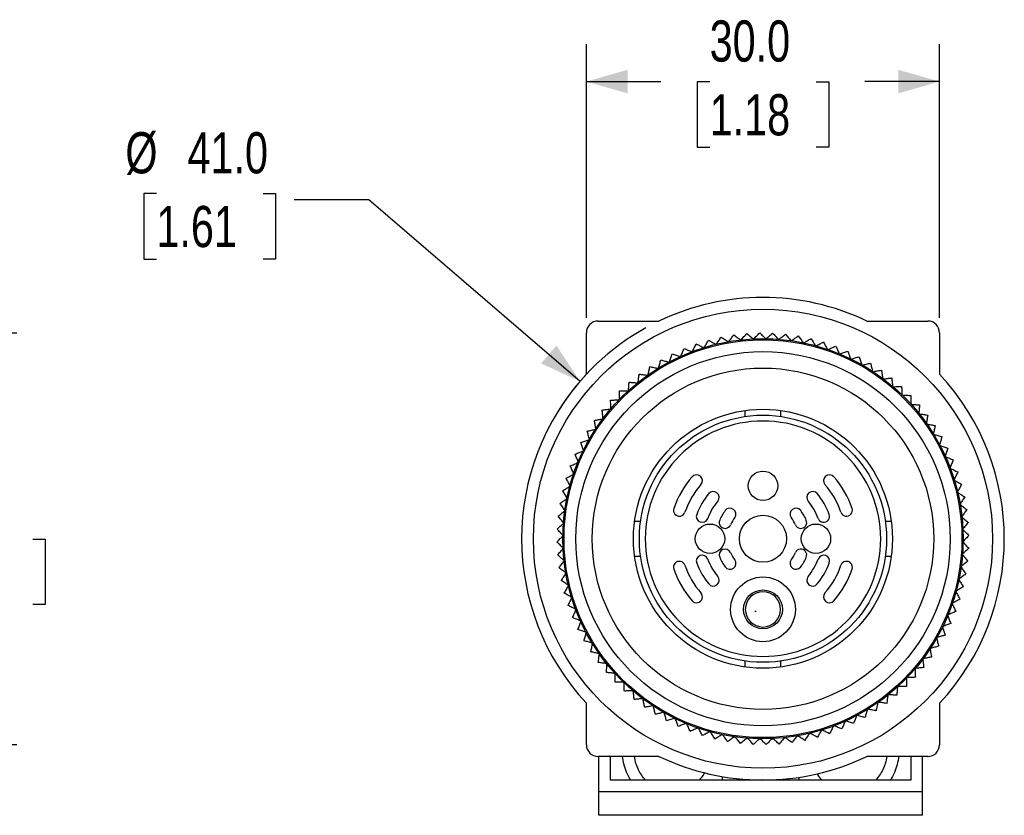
# Model space of a CAD drawing. Header units: millimetres. Extents: x 5 to 279, y 0 to 215.
# Tile 7 of 10: x 168 to 252, y 82 to 149. Entities that reach past the tile are written whole.
import ezdxf

# ---------------------------------------------------------------- set-up
doc = ezdxf.new("R2010")
doc.units = ezdxf.units.MM
doc.linetypes.add('SLD-Solid', pattern=[0])
doc.layers.add('DIMENSIONS', color=140, linetype='SLD-Solid', lineweight=25)
doc.styles.add('SLDTEXTSTYLE0', font='TXT', dxfattribs={"width": 0.75})
doc.dimstyles.new('SLDDIMSTYLE4', dxfattribs={"dimtxt": 3.5, "dimasz": 3.5, "dimexe": 0, "dimexo": 0.0625, "dimgap": 0.875, "dimtad": 0, "dimtih": 1, "dimtoh": 1, "dimdec": 1, "dimrnd": 1e-09, "dimzin": 4, "dimdsep": 46, "dimtxsty": 'SLDTEXTSTYLE0', "dimsah": 1, "dimcen": 0, "dimadec": 0, "dimazin": 1, "dimtfac": 1, "dimtdec": 1, "dimtofl": 0, "dimtmove": 0, "dimatfit": 3, "dimfxl": 0, "dimfrac": 2, "dimtolj": 1, "dimtzin": 12, "dimarcsym": 0})
doc.dimstyles.new('SLDDIMSTYLE5', dxfattribs={"dimtxt": 3.5, "dimasz": 3.5, "dimexe": 0, "dimexo": 0.0625, "dimgap": 0.875, "dimtad": 0, "dimtih": 1, "dimtoh": 1, "dimdec": 1, "dimrnd": 1e-09, "dimzin": 4, "dimdsep": 46, "dimtxsty": 'SLDTEXTSTYLE0', "dimsah": 1, "dimcen": 0.09, "dimadec": 0, "dimazin": 1, "dimtfac": 1, "dimtdec": 1, "dimtofl": 0, "dimtmove": 0, "dimatfit": 3, "dimfxl": 0, "dimfrac": 2, "dimtolj": 1, "dimtzin": 12, "dimarcsym": 0})

# ---------------------------------------------------------------- blocks, each defined once
blk = doc.blocks.new('_D_4')
at = {"layer": 'DIMENSIONS'}
for p, q in [((179.569, 134.521), (178.503, 134.521)), ((178.503, 134.521), (178.503, 128.964)), ((188.621, 134.521), (189.687, 134.521)), ((189.687, 134.521), (189.687, 128.964)), ((197.61, 134.005), (191.26, 134.005)), ((215.548, 118.569), (197.61, 134.005)), ((178.503, 128.964), (179.569, 128.964)), ((189.687, 128.964), (188.621, 128.964))]:
    blk.add_line(p, q, dxfattribs=at)
blk.add_arc((231.087, 105.197), 20.5, 119.06447, 148.09053, dxfattribs=at)
blk.add_solid([(215.548, 118.569), (213.547, 121.61), (212.243, 120.094)], dxfattribs=at)
at = {"layer": 'DIMENSIONS', "char_height": 3.5, "attachment_point": 1, "style": 'SLDTEXTSTYLE0'}
for s, insert in [('%%c', (176.93, 139.743)), ('41.0', (182.209, 139.743)), ('1.61', (179.569, 133.476))]:
    blk.add_mtext(s, dxfattribs=dict(at, insert=insert))
blk = doc.blocks.new('_D_5')
at = {"layer": 'DIMENSIONS'}
for p, q in [((216.087, 123.967), (216.087, 147.217)), ((246.087, 123.967), (246.087, 147.217)), ((216.087, 144.042), (222.425, 144.042)), ((226.561, 144.016), (225.494, 144.016)), ((225.494, 144.016), (225.494, 138.459)), ((235.612, 144.016), (236.679, 144.016)), ((236.679, 144.016), (236.679, 138.459)), ((246.087, 144.042), (239.748, 144.042)), ((225.494, 138.459), (226.561, 138.459)), ((236.679, 138.459), (235.612, 138.459))]:
    blk.add_line(p, q, dxfattribs=at)
for points in [[(216.087, 144.042), (219.587, 143.042), (219.587, 145.042)], [(246.087, 144.042), (242.587, 145.042), (242.587, 143.042)]]:
    blk.add_solid(points, dxfattribs=at)
at = {"layer": 'DIMENSIONS', "char_height": 3.5, "attachment_point": 1, "style": 'SLDTEXTSTYLE0'}
for s, insert in [('30.0', (226.561, 149.238)), ('1.18', (226.561, 142.971))]:
    blk.add_mtext(s, dxfattribs=dict(at, insert=insert))
blk = doc.blocks.new('_D_10')
at = {"layer": 'DIMENSIONS'}
for p, q in [((141.3, 122.694), (147.78, 122.694)), ((149.28, 122.694), (167.705, 122.694)), ((164.53, 122.694), (164.53, 111.491)), ((160.004, 105.171), (158.938, 105.171)), ((158.938, 105.171), (158.938, 99.614)), ((169.055, 105.171), (170.122, 105.171)), ((170.122, 105.171), (170.122, 99.614)), ((158.938, 99.614), (160.004, 99.614)), ((170.122, 99.614), (169.055, 99.614)), ((164.53, 87.701), (164.53, 98.903)), ((141.3, 87.701), (167.705, 87.701))]:
    blk.add_line(p, q, dxfattribs=at)
for points in [[(164.53, 122.694), (163.53, 119.194), (165.53, 119.194)], [(164.53, 87.701), (165.53, 91.201), (163.53, 91.201)]]:
    blk.add_solid(points, dxfattribs=at)
at = {"layer": 'DIMENSIONS', "char_height": 3.5, "attachment_point": 1, "style": 'SLDTEXTSTYLE0'}
for s, insert in [('35.0', (160.004, 110.393)), ('1.38', (160.004, 104.126))]:
    blk.add_mtext(s, dxfattribs=dict(at, insert=insert))

msp = doc.modelspace()

# ---------------------------------------------------------------- linework, layer by layer
for p, q in [((217.087, 123.697), (222.255, 123.697)), ((239.918, 123.697), (245.087, 123.697)), ((216.087, 119.171), (216.087, 122.697)), ((246.087, 122.697), (246.087, 119.171)), ((229.587, 115.59), (229.587, 116.095)), ((232.587, 116.095), (232.587, 115.59)), ((220.189, 106.697), (220.694, 106.697)), ((241.479, 106.697), (241.984, 106.697)), ((220.694, 103.697), (220.189, 103.697)), ((241.984, 103.697), (241.479, 103.697)), ((229.587, 94.3), (229.587, 94.805)), ((232.587, 94.805), (232.587, 94.3)), ((216.087, 87.697), (216.087, 91.224)), ((246.087, 91.224), (246.087, 87.697)), ((222.255, 86.697), (217.087, 86.697)), ((217.137, 83.697), (217.137, 86.697)), ((218.137, 84.697), (218.137, 86.697)), ((245.087, 86.697), (239.918, 86.697)), ((243.637, 86.697), (243.637, 84.697)), ((244.637, 83.697), (244.637, 86.697)), ((243.637, 84.697), (218.137, 84.697)), ((227.61, 84.994), (227.61, 84.697)), ((234.149, 84.697), (234.149, 84.927)), ((244.637, 83.697), (217.137, 83.697)), ((217.137, 81.697), (217.137, 83.697)), ((244.637, 81.697), (244.637, 83.697)), ((244.637, 81.697), (217.137, 81.697))]:
    msp.add_line(p, q)
for centre, radius in [((231.087, 105.197), 19.5), ((231.087, 105.197), 16.999), ((231.087, 105.197), 16.9), ((231.087, 105.197), 15.9), ((231.087, 105.197), 14.5), ((231.087, 105.197), 11), ((231.087, 105.197), 10.5), ((231.087, 109.697), 1.25), ((231.087, 105.197), 2), ((226.587, 105.197), 1.25), ((235.587, 105.197), 1.25), ((231.087, 99.197), 2.75), ((231.087, 99.197), 1.65), ((230.466, 99.026), 0.029)]:
    msp.add_circle(centre, radius)
for centre, radius, start, end in [((231.087, 105.197), 20.5, 64.48054, 115.51946), ((217.087, 122.697), 1, 90, 180), ((245.087, 122.697), 1, 0, 90), ((231.087, 105.197), 17, 92.62178, 92.80999), ((231.087, 105.197), 17, 89.02178, 89.20999), ((231.087, 105.197), 17, 85.42178, 85.60999), ((231.087, 105.197), 17, 107.02178, 107.20999), ((231.087, 105.197), 17, 103.42178, 103.60999), ((231.087, 105.197), 17, 99.82178, 100.00999), ((231.087, 105.197), 17, 96.22178, 96.40999), ((231.087, 105.197), 17, 81.82178, 82.00999), ((231.087, 105.197), 17, 78.22178, 78.40999), ((231.087, 105.197), 17, 74.62178, 74.80999), ((231.087, 105.197), 17, 71.02178, 71.20999), ((231.087, 105.197), 17, 114.22178, 114.40999), ((231.087, 105.197), 17, 110.62178, 110.80999), ((231.087, 105.197), 17, 67.42178, 67.60999), ((231.087, 105.197), 17, 63.82178, 64.00999), ((231.087, 105.197), 17, 121.42178, 121.60999), ((231.087, 105.197), 17, 117.82178, 118.00999), ((231.087, 105.197), 17, 60.22178, 60.40999), ((231.087, 105.197), 20.5, 137.02972, 222.97028), ((231.087, 105.197), 17, 125.02178, 125.20999), ((231.087, 105.197), 17, 56.62178, 56.80999), ((231.087, 105.197), 17, 53.02178, 53.20999), ((231.087, 105.197), 20.5, 317.02972, 42.97028), ((231.087, 105.197), 17, 128.62178, 128.80999), ((231.087, 105.197), 17, 49.42178, 49.60999), ((231.087, 105.197), 17, 132.22178, 132.40999), ((231.087, 105.197), 17, 45.82178, 46.00999), ((231.087, 105.197), 17, 139.42178, 139.60999), ((231.087, 105.197), 17, 135.82178, 136.00999), ((231.087, 105.197), 17, 42.22178, 42.40999), ((231.087, 105.197), 17, 143.02178, 143.20999), ((231.087, 105.197), 17, 38.62178, 38.80999), ((231.087, 105.197), 17, 35.02178, 35.20999), ((231.087, 105.197), 17, 146.62178, 146.80999), ((231.087, 105.197), 17, 31.42178, 31.60999), ((231.087, 105.197), 17, 150.22178, 150.40999), ((231.087, 105.197), 17, 27.82178, 28.00999), ((231.087, 105.197), 17, 153.82178, 154.00999), ((231.087, 105.197), 17, 24.22178, 24.40999), ((231.087, 105.197), 17, 157.42178, 157.60999), ((231.087, 105.197), 17, 20.62178, 20.80999), ((231.087, 105.197), 17, 161.02178, 161.20999), ((231.087, 105.197), 8, 138.82255, 161.17745), ((225.442, 110.135), 0.5, 318.82256, 138.82256), ((236.732, 110.135), 0.5, 41.17745, 221.17745), ((231.087, 105.197), 8, 18.82255, 41.17745), ((231.087, 105.197), 17, 164.62178, 164.80999), ((231.087, 105.197), 7, 138.82255, 161.17745), ((231.087, 105.197), 7, 18.82255, 41.17745), ((231.087, 105.197), 17, 17.02178, 17.20999), ((231.087, 105.197), 6, 140.21591, 159.78409), ((226.86, 108.717), 0.5, 320.21591, 140.21591), ((235.313, 108.717), 0.5, 39.78409, 219.78409), ((231.087, 105.197), 6, 20.21591, 39.78409), ((231.087, 105.197), 17, 13.42178, 13.60999), ((231.087, 105.197), 17, 168.22178, 168.40999), ((231.087, 105.197), 5, 140.21591, 159.78409), ((231.087, 105.197), 5, 20.21591, 39.78409), ((231.087, 105.197), 17, 9.82178, 10.00999), ((231.087, 105.197), 17, 171.82178, 172.00999), ((223.988, 107.617), 0.5, 161.17745, 341.17745), ((225.925, 107.098), 0.5, 159.78409, 339.78409), ((231.087, 105.197), 4, 143.21321, 156.78679), ((228.284, 107.293), 0.5, 323.21321, 143.21321), ((233.89, 107.293), 0.5, 36.78679, 216.78679), ((231.087, 105.197), 4, 23.2132, 36.78679), ((236.248, 107.098), 0.5, 200.21591, 20.21591), ((238.185, 107.617), 0.5, 198.82254, 18.82256), ((231.087, 105.197), 17, 6.22178, 6.40999), ((231.087, 105.197), 17, 175.42178, 175.60999), ((227.87, 106.577), 0.5, 156.78677, 336.78677), ((231.087, 105.197), 3, 143.21321, 156.7868), ((231.087, 105.197), 3, 23.21321, 36.78679), ((234.303, 106.577), 0.5, 203.21318, 23.21321), ((231.087, 105.197), 17, 179.02178, 179.20999), ((231.087, 105.197), 17, 2.62178, 2.80999), ((231.087, 105.197), 17, 359.02178, 359.20999), ((231.087, 105.197), 17, 182.62178, 182.80999), ((225.925, 103.297), 0.5, 20.21591, 200.21591), ((227.87, 103.818), 0.5, 23.2132, 203.2132), ((231.087, 105.197), 3, 203.21321, 216.78679), ((231.087, 105.197), 3, 323.21321, 336.78679), ((234.303, 103.818), 0.5, 336.78677, 156.78682), ((236.248, 103.297), 0.5, 339.78409, 159.78409), ((231.087, 105.197), 17, 355.42178, 355.60999), ((231.087, 105.197), 17, 186.22178, 186.40999), ((223.988, 102.778), 0.5, 18.82254, 198.82254), ((231.087, 105.197), 7, 198.82255, 221.17745), ((231.087, 105.197), 6, 200.21591, 219.78409), ((231.087, 105.197), 5, 200.21591, 219.78409), ((231.087, 105.197), 4, 203.21321, 216.78679), ((228.284, 103.101), 0.5, 216.78679, 36.78679), ((233.89, 103.101), 0.5, 143.21322, 323.21322), ((231.087, 105.197), 4, 323.21321, 336.78679), ((231.087, 105.197), 5, 320.21591, 339.78409), ((231.087, 105.197), 6, 320.2159, 339.78409), ((231.087, 105.197), 7, 318.82255, 341.17745), ((238.185, 102.778), 0.5, 341.17744, 161.17745), ((231.087, 105.197), 17, 189.82178, 190.00999), ((231.087, 105.197), 8, 198.82255, 221.17745), ((231.087, 105.197), 8, 318.82255, 341.17745), ((231.087, 105.197), 17, 351.82178, 352.00999), ((231.087, 105.197), 17, 193.42178, 193.60999), ((226.86, 101.678), 0.5, 219.7841, 39.7841), ((235.313, 101.678), 0.5, 140.21589, 320.21589), ((231.087, 105.197), 17, 348.22178, 348.40999), ((225.442, 100.259), 0.5, 221.17745, 41.17745), ((231.087, 99.197), 1.5, 90, 270), ((231.087, 99.197), 1.5, 270, 90), ((236.732, 100.259), 0.5, 138.82256, 318.82256), ((231.087, 105.197), 17, 344.62178, 344.80999), ((231.087, 105.197), 17, 197.02178, 197.20999), ((231.087, 105.197), 17, 341.02178, 341.20999), ((231.087, 105.197), 17, 200.62178, 200.80999), ((231.087, 105.197), 17, 337.42178, 337.60999), ((231.087, 105.197), 17, 204.22178, 204.40999), ((231.087, 105.197), 17, 207.82178, 208.00999), ((231.087, 105.197), 17, 333.82178, 334.00999), ((231.087, 105.197), 17, 211.42178, 211.60999), ((231.087, 105.197), 17, 330.22178, 330.40999), ((231.087, 105.197), 17, 215.02178, 215.20999), ((231.087, 105.197), 17, 326.62178, 326.80999), ((231.087, 105.197), 17, 218.62178, 218.80999), ((231.087, 105.197), 17, 323.02178, 323.20999), ((231.087, 105.197), 17, 222.22178, 222.40999), ((231.087, 105.197), 17, 319.42178, 319.60999), ((231.087, 105.197), 17, 225.82178, 226.00999), ((231.087, 105.197), 17, 315.82178, 316.00999), ((231.087, 105.197), 17, 229.42178, 229.60999), ((231.087, 105.197), 17, 312.22178, 312.40999), ((231.087, 105.197), 17, 233.02178, 233.20999), ((231.087, 105.197), 17, 305.02178, 305.20999), ((231.087, 105.197), 17, 308.62178, 308.80999), ((231.087, 105.197), 17, 236.62178, 236.80999), ((231.087, 105.197), 17, 240.22178, 240.40999), ((231.087, 105.197), 17, 301.42178, 301.60999), ((231.087, 105.197), 17, 243.82178, 244.00999), ((231.087, 105.197), 17, 247.42178, 247.60999), ((231.087, 105.197), 17, 294.22178, 294.40999), ((231.087, 105.197), 17, 297.82178, 298.00999), ((231.087, 105.197), 17, 251.02178, 251.20999), ((231.087, 105.197), 17, 254.62178, 254.80999), ((231.087, 105.197), 17, 283.42178, 283.60999), ((231.087, 105.197), 17, 287.02178, 287.20999), ((231.087, 105.197), 17, 290.62178, 290.80999), ((231.087, 105.197), 17, 258.22178, 258.40999), ((231.087, 105.197), 17, 261.82178, 262.00999), ((231.087, 105.197), 17, 265.42178, 265.60999), ((231.087, 105.197), 17, 269.02178, 269.20999), ((231.087, 105.197), 17, 272.62178, 272.80999), ((231.087, 105.197), 17, 276.22178, 276.40999), ((231.087, 105.197), 17, 279.82178, 280.00999), ((217.087, 87.697), 1, 180, 270), ((245.087, 87.697), 1, 270, 0), ((231.087, 105.197), 20.5, 244.48054, 295.51946)]:
    msp.add_arc(centre, radius, start, end)
for points, knots in [([(227.141, 121.733), (227.206, 121.832), (227.337, 122.032), (227.467, 122.231), (227.533, 122.331)], [0, 0, 0, 0, 0.495135, 1, 1, 1, 1]), ([(227.533, 122.331), (227.634, 122.265), (227.832, 122.135), (228.033, 122.004), (228.132, 121.939)], [0, 0, 0, 0, 0.5048649, 1, 1, 1, 1]), ([(228.187, 121.948), (228.258, 122.043), (228.402, 122.235), (228.544, 122.425), (228.616, 122.521)], [0, 0, 0, 0, 0.495135, 1, 1, 1, 1]), ([(228.616, 122.521), (228.712, 122.449), (228.902, 122.306), (229.094, 122.162), (229.189, 122.091)], [0, 0, 0, 0, 0.504865, 1, 1, 1, 1]), ([(229.244, 122.097), (229.321, 122.187), (229.477, 122.37), (229.631, 122.55), (229.709, 122.642)], [0, 0, 0, 0, 0.4951351, 1, 1, 1, 1]), ([(229.709, 122.642), (229.8, 122.564), (229.981, 122.409), (230.163, 122.254), (230.253, 122.177)], [0, 0, 0, 0, 0.5048649, 1, 1, 1, 1]), ([(230.309, 122.18), (230.391, 122.265), (230.558, 122.437), (230.723, 122.607), (230.807, 122.694)], [0, 0, 0, 0, 0.495135, 1, 1, 1, 1]), ([(230.807, 122.694), (230.893, 122.61), (231.064, 122.445), (231.236, 122.278), (231.321, 122.196)], [0, 0, 0, 0, 0.504865, 1, 1, 1, 1]), ([(231.377, 122.195), (231.464, 122.275), (231.642, 122.436), (231.817, 122.596), (231.906, 122.677)], [0, 0, 0, 0, 0.495135, 1, 1, 1, 1]), ([(231.906, 122.677), (231.987, 122.588), (232.147, 122.412), (232.308, 122.235), (232.388, 122.147)], [0, 0, 0, 0, 0.504865, 1, 1, 1, 1]), ([(232.444, 122.143), (232.536, 122.217), (232.723, 122.367), (232.908, 122.516), (233.002, 122.591)], [0, 0, 0, 0, 0.495135, 1, 1, 1, 1]), ([(233.002, 122.591), (233.077, 122.497), (233.226, 122.312), (233.375, 122.125), (233.45, 122.032)], [0, 0, 0, 0, 0.504865, 1, 1, 1, 1]), ([(233.505, 122.024), (233.602, 122.093), (233.798, 122.23), (233.992, 122.367), (234.09, 122.436)], [0, 0, 0, 0, 0.495135, 1, 1, 1, 1]), ([(234.09, 122.436), (234.159, 122.338), (234.296, 122.144), (234.434, 121.948), (234.502, 121.851)], [0, 0, 0, 0, 0.504865, 1, 1, 1, 1]), ([(234.557, 121.839), (234.658, 121.901), (234.862, 122.027), (235.065, 122.151), (235.167, 122.214)], [0, 0, 0, 0, 0.495135, 1, 1, 1, 1]), ([(235.167, 122.214), (235.23, 122.111), (235.354, 121.909), (235.479, 121.704), (235.541, 121.603)], [0, 0, 0, 0, 0.504865, 1, 1, 1, 1]), ([(224.112, 120.701), (224.157, 120.81), (224.249, 121.032), (224.34, 121.251), (224.386, 121.362)], [0, 0, 0, 0, 0.495135, 1, 1, 1, 1]), ([(224.386, 121.362), (224.497, 121.316), (224.716, 121.225), (224.937, 121.134), (225.047, 121.088)], [0, 0, 0, 0, 0.5048649, 1, 1, 1, 1]), ([(225.099, 121.108), (225.151, 121.215), (225.257, 121.43), (225.361, 121.643), (225.414, 121.751)], [0, 0, 0, 0, 0.495135, 1, 1, 1, 1]), ([(225.414, 121.751), (225.522, 121.698), (225.735, 121.594), (225.95, 121.488), (226.057, 121.436)], [0, 0, 0, 0, 0.504865, 1, 1, 1, 1]), ([(226.11, 121.453), (226.169, 121.556), (226.287, 121.764), (226.405, 121.97), (226.465, 122.074)], [0, 0, 0, 0, 0.4951351, 1, 1, 1, 1]), ([(226.465, 122.074), (226.569, 122.015), (226.775, 121.897), (226.983, 121.779), (227.086, 121.72)], [0, 0, 0, 0, 0.504865, 1, 1, 1, 1]), ([(235.595, 121.589), (235.7, 121.644), (235.911, 121.756), (236.121, 121.868), (236.227, 121.924)], [0, 0, 0, 0, 0.495135, 1, 1, 1, 1]), ([(236.227, 121.924), (236.283, 121.818), (236.395, 121.608), (236.507, 121.396), (236.562, 121.291)], [0, 0, 0, 0, 0.504865, 1, 1, 1, 1]), ([(236.615, 121.273), (236.723, 121.322), (236.941, 121.421), (237.158, 121.519), (237.267, 121.568)], [0, 0, 0, 0, 0.495135, 1, 1, 1, 1]), ([(237.267, 121.568), (237.317, 121.459), (237.415, 121.242), (237.513, 121.024), (237.562, 120.916)], [0, 0, 0, 0, 0.504865, 1, 1, 1, 1]), ([(223.152, 120.232), (223.191, 120.344), (223.268, 120.571), (223.345, 120.796), (223.384, 120.909)], [0, 0, 0, 0, 0.4951351, 1, 1, 1, 1]), ([(223.384, 120.909), (223.497, 120.871), (223.722, 120.794), (223.949, 120.716), (224.061, 120.678)], [0, 0, 0, 0, 0.5048649, 1, 1, 1, 1]), ([(237.614, 120.894), (237.725, 120.936), (237.949, 121.021), (238.171, 121.105), (238.283, 121.148)], [0, 0, 0, 0, 0.4951351, 1, 1, 1, 1]), ([(238.283, 121.148), (238.326, 121.035), (238.41, 120.813), (238.494, 120.589), (238.536, 120.478)], [0, 0, 0, 0, 0.5048649, 1, 1, 1, 1]), ([(238.586, 120.454), (238.7, 120.488), (238.929, 120.559), (239.156, 120.629), (239.27, 120.664)], [0, 0, 0, 0, 0.495135, 1, 1, 1, 1]), ([(239.27, 120.664), (239.306, 120.55), (239.376, 120.322), (239.446, 120.094), (239.481, 119.98)], [0, 0, 0, 0, 0.504865, 1, 1, 1, 1]), ([(221.33, 119.119), (221.354, 119.235), (221.403, 119.47), (221.451, 119.703), (221.475, 119.82)], [0, 0, 0, 0, 0.495135, 1, 1, 1, 1]), ([(221.475, 119.82), (221.593, 119.796), (221.826, 119.748), (222.06, 119.699), (222.176, 119.675)], [0, 0, 0, 0, 0.504865, 1, 1, 1, 1]), ([(222.224, 119.704), (222.255, 119.819), (222.318, 120.05), (222.381, 120.279), (222.413, 120.395)], [0, 0, 0, 0, 0.495135, 1, 1, 1, 1]), ([(222.413, 120.395), (222.528, 120.363), (222.758, 120.3), (222.989, 120.237), (223.103, 120.206)], [0, 0, 0, 0, 0.504865, 1, 1, 1, 1]), ([(239.53, 119.953), (239.645, 119.98), (239.878, 120.036), (240.109, 120.092), (240.225, 120.12)], [0, 0, 0, 0, 0.495135, 1, 1, 1, 1]), ([(240.225, 120.12), (240.253, 120.003), (240.309, 119.772), (240.365, 119.539), (240.393, 119.424)], [0, 0, 0, 0, 0.504865, 1, 1, 1, 1]), ([(220.476, 118.479), (220.492, 118.597), (220.526, 118.834), (220.559, 119.069), (220.576, 119.188)], [0, 0, 0, 0, 0.495135, 1, 1, 1, 1]), ([(220.576, 119.188), (220.695, 119.171), (220.93, 119.137), (221.167, 119.104), (221.285, 119.087)], [0, 0, 0, 0, 0.5048649, 1, 1, 1, 1]), ([(240.439, 119.393), (240.556, 119.414), (240.792, 119.455), (241.026, 119.496), (241.144, 119.517)], [0, 0, 0, 0, 0.4951351, 1, 1, 1, 1]), ([(241.144, 119.517), (241.165, 119.398), (241.206, 119.164), (241.247, 118.928), (241.268, 118.812)], [0, 0, 0, 0, 0.5048649, 1, 1, 1, 1]), ([(241.312, 118.778), (241.43, 118.791), (241.668, 118.817), (241.904, 118.844), (242.024, 118.857)], [0, 0, 0, 0, 0.495135, 1, 1, 1, 1]), ([(242.024, 118.857), (242.037, 118.738), (242.063, 118.501), (242.089, 118.263), (242.102, 118.145)], [0, 0, 0, 0, 0.504865, 1, 1, 1, 1]), ([(219.663, 117.787), (219.672, 117.905), (219.691, 118.144), (219.709, 118.381), (219.718, 118.5)], [0, 0, 0, 0, 0.495135, 1, 1, 1, 1]), ([(219.718, 118.5), (219.838, 118.491), (220.075, 118.472), (220.314, 118.454), (220.432, 118.444)], [0, 0, 0, 0, 0.5048649, 1, 1, 1, 1]), ([(242.145, 118.109), (242.263, 118.115), (242.502, 118.126), (242.74, 118.137), (242.86, 118.143)], [0, 0, 0, 0, 0.495135, 1, 1, 1, 1]), ([(242.86, 118.143), (242.865, 118.023), (242.877, 117.786), (242.888, 117.547), (242.894, 117.428)], [0, 0, 0, 0, 0.504865, 1, 1, 1, 1]), ([(218.895, 117.045), (218.896, 117.163), (218.9, 117.403), (218.904, 117.64), (218.906, 117.76)], [0, 0, 0, 0, 0.495135, 1, 1, 1, 1]), ([(218.906, 117.76), (219.026, 117.758), (219.263, 117.755), (219.503, 117.751), (219.621, 117.749)], [0, 0, 0, 0, 0.504865, 1, 1, 1, 1]), ([(242.934, 117.389), (243.052, 117.388), (243.292, 117.384), (243.529, 117.38), (243.649, 117.378)], [0, 0, 0, 0, 0.495135, 1, 1, 1, 1]), ([(243.649, 117.378), (243.648, 117.258), (243.644, 117.021), (243.64, 116.781), (243.638, 116.663)], [0, 0, 0, 0, 0.504865, 1, 1, 1, 1]), ([(218.141, 116.97), (218.261, 116.976), (218.498, 116.987), (218.737, 116.999), (218.856, 117.004)], [0, 0, 0, 0, 0.504865, 1, 1, 1, 1]), ([(218.175, 116.256), (218.169, 116.374), (218.158, 116.613), (218.147, 116.851), (218.141, 116.97)], [0, 0, 0, 0, 0.495135, 1, 1, 1, 1]), ([(243.676, 116.621), (243.794, 116.612), (244.033, 116.593), (244.27, 116.575), (244.389, 116.565)], [0, 0, 0, 0, 0.495135, 1, 1, 1, 1]), ([(244.389, 116.565), (244.38, 116.446), (244.361, 116.209), (244.343, 115.97), (244.333, 115.852)], [0, 0, 0, 0, 0.504865, 1, 1, 1, 1]), ([(217.427, 116.134), (217.546, 116.148), (217.783, 116.174), (218.021, 116.2), (218.139, 116.213)], [0, 0, 0, 0, 0.504865, 1, 1, 1, 1]), ([(217.506, 115.423), (217.493, 115.541), (217.466, 115.779), (217.44, 116.015), (217.427, 116.134)], [0, 0, 0, 0, 0.495135, 1, 1, 1, 1]), ([(244.368, 115.808), (244.486, 115.792), (244.723, 115.758), (244.958, 115.725), (245.077, 115.708)], [0, 0, 0, 0, 0.4951351, 1, 1, 1, 1]), ([(245.077, 115.708), (245.06, 115.589), (245.027, 115.354), (244.993, 115.117), (244.976, 114.999)], [0, 0, 0, 0, 0.504865, 1, 1, 1, 1]), ([(216.767, 115.255), (216.886, 115.276), (217.12, 115.317), (217.356, 115.358), (217.472, 115.378)], [0, 0, 0, 0, 0.504865, 1, 1, 1, 1]), ([(216.891, 114.55), (216.87, 114.667), (216.829, 114.903), (216.788, 115.137), (216.767, 115.255)], [0, 0, 0, 0, 0.495135, 1, 1, 1, 1]), ([(241.087, 105.197), (241.087, 107.849), (240.033, 110.393), (236.282, 114.144), (233.739, 115.197), (228.434, 115.197), (225.891, 114.144), (222.14, 110.393), (221.087, 107.849), (221.087, 105.197)], [0, 0, 0, 0, 0.25, 0.25, 0.5, 0.5, 0.75, 0.75, 1, 1, 1, 1]), ([(245.008, 114.953), (245.125, 114.929), (245.359, 114.881), (245.592, 114.833), (245.709, 114.808)], [0, 0, 0, 0, 0.495135, 1, 1, 1, 1]), ([(245.709, 114.808), (245.685, 114.691), (245.637, 114.458), (245.588, 114.224), (245.564, 114.108)], [0, 0, 0, 0, 0.504865, 1, 1, 1, 1]), ([(216.164, 114.336), (216.281, 114.364), (216.512, 114.42), (216.745, 114.476), (216.86, 114.503)], [0, 0, 0, 0, 0.504865, 1, 1, 1, 1]), ([(216.331, 113.64), (216.304, 113.756), (216.248, 113.988), (216.192, 114.22), (216.164, 114.336)], [0, 0, 0, 0, 0.495135, 1, 1, 1, 1]), ([(245.594, 114.06), (245.708, 114.029), (245.939, 113.966), (246.168, 113.903), (246.284, 113.871)], [0, 0, 0, 0, 0.495135, 1, 1, 1, 1]), ([(246.284, 113.871), (246.252, 113.756), (246.19, 113.526), (246.127, 113.295), (246.095, 113.181)], [0, 0, 0, 0, 0.504865, 1, 1, 1, 1]), ([(215.62, 113.381), (215.734, 113.416), (215.962, 113.486), (216.19, 113.557), (216.304, 113.592)], [0, 0, 0, 0, 0.504865, 1, 1, 1, 1]), ([(215.83, 112.697), (215.795, 112.81), (215.725, 113.039), (215.655, 113.266), (215.62, 113.381)], [0, 0, 0, 0, 0.4951351, 1, 1, 1, 1]), ([(246.121, 113.132), (246.234, 113.093), (246.46, 113.016), (246.685, 112.939), (246.799, 112.9)], [0, 0, 0, 0, 0.4951351, 1, 1, 1, 1]), ([(215.136, 112.394), (215.249, 112.436), (215.471, 112.52), (215.695, 112.605), (215.806, 112.647)], [0, 0, 0, 0, 0.504865, 1, 1, 1, 1]), ([(215.39, 111.724), (215.348, 111.835), (215.263, 112.059), (215.179, 112.282), (215.136, 112.394)], [0, 0, 0, 0, 0.495135, 1, 1, 1, 1]), ([(246.799, 112.9), (246.76, 112.786), (246.683, 112.562), (246.605, 112.335), (246.567, 112.223)], [0, 0, 0, 0, 0.504865, 1, 1, 1, 1]), ([(246.59, 112.172), (246.7, 112.127), (246.921, 112.035), (247.14, 111.944), (247.251, 111.898)], [0, 0, 0, 0, 0.495135, 1, 1, 1, 1]), ([(214.716, 111.378), (214.825, 111.428), (215.042, 111.525), (215.26, 111.624), (215.368, 111.673)], [0, 0, 0, 0, 0.5048649, 1, 1, 1, 1]), ([(215.011, 110.726), (214.962, 110.834), (214.863, 111.052), (214.765, 111.269), (214.716, 111.378)], [0, 0, 0, 0, 0.495135, 1, 1, 1, 1]), ([(247.251, 111.898), (247.205, 111.787), (247.114, 111.568), (247.023, 111.346), (246.978, 111.237)], [0, 0, 0, 0, 0.504865, 1, 1, 1, 1]), ([(214.36, 110.338), (214.466, 110.394), (214.676, 110.505), (214.888, 110.618), (214.993, 110.673)], [0, 0, 0, 0, 0.504865, 1, 1, 1, 1]), ([(246.997, 111.185), (247.104, 111.133), (247.319, 111.027), (247.532, 110.923), (247.64, 110.87)], [0, 0, 0, 0, 0.495135, 1, 1, 1, 1]), ([(247.64, 110.87), (247.587, 110.762), (247.483, 110.549), (247.378, 110.334), (247.325, 110.227)], [0, 0, 0, 0, 0.504865, 1, 1, 1, 1]), ([(214.07, 109.278), (214.173, 109.34), (214.375, 109.465), (214.579, 109.59), (214.681, 109.652)], [0, 0, 0, 0, 0.5048649, 1, 1, 1, 1]), ([(214.695, 109.706), (214.64, 109.81), (214.528, 110.022), (214.416, 110.232), (214.36, 110.338)], [0, 0, 0, 0, 0.495135, 1, 1, 1, 1]), ([(247.342, 110.174), (247.445, 110.115), (247.653, 109.997), (247.859, 109.879), (247.964, 109.819)], [0, 0, 0, 0, 0.4951351, 1, 1, 1, 1]), ([(247.964, 109.819), (247.904, 109.715), (247.787, 109.509), (247.668, 109.301), (247.609, 109.198)], [0, 0, 0, 0, 0.504865, 1, 1, 1, 1]), ([(214.445, 108.667), (214.383, 108.769), (214.257, 108.973), (214.133, 109.175), (214.07, 109.278)], [0, 0, 0, 0, 0.495135, 1, 1, 1, 1]), ([(247.622, 109.143), (247.721, 109.078), (247.922, 108.947), (248.12, 108.816), (248.221, 108.751)], [0, 0, 0, 0, 0.495135, 1, 1, 1, 1]), ([(248.221, 108.751), (248.155, 108.65), (248.024, 108.452), (247.893, 108.251), (247.828, 108.152)], [0, 0, 0, 0, 0.504865, 1, 1, 1, 1]), ([(213.848, 108.201), (213.946, 108.27), (214.14, 108.407), (214.336, 108.545), (214.433, 108.613)], [0, 0, 0, 0, 0.5048649, 1, 1, 1, 1]), ([(214.259, 107.616), (214.191, 107.713), (214.054, 107.909), (213.917, 108.103), (213.848, 108.201)], [0, 0, 0, 0, 0.495135, 1, 1, 1, 1]), ([(247.837, 108.097), (247.932, 108.026), (248.124, 107.882), (248.314, 107.74), (248.41, 107.668)], [0, 0, 0, 0, 0.495135, 1, 1, 1, 1]), ([(213.693, 107.113), (213.787, 107.188), (213.972, 107.336), (214.159, 107.486), (214.252, 107.56)], [0, 0, 0, 0, 0.5048649, 1, 1, 1, 1]), ([(214.141, 106.554), (214.067, 106.647), (213.917, 106.834), (213.768, 107.019), (213.693, 107.113)], [0, 0, 0, 0, 0.495135, 1, 1, 1, 1]), ([(248.41, 107.668), (248.338, 107.572), (248.195, 107.382), (248.051, 107.19), (247.98, 107.095)], [0, 0, 0, 0, 0.5048649, 1, 1, 1, 1]), ([(213.607, 106.017), (213.696, 106.098), (213.872, 106.258), (214.049, 106.419), (214.136, 106.499)], [0, 0, 0, 0, 0.504865, 1, 1, 1, 1]), ([(247.986, 107.04), (248.077, 106.963), (248.259, 106.807), (248.44, 106.653), (248.531, 106.575)], [0, 0, 0, 0, 0.495135, 1, 1, 1, 1]), ([(248.531, 106.575), (248.453, 106.484), (248.299, 106.303), (248.143, 106.121), (248.066, 106.031)], [0, 0, 0, 0, 0.504865, 1, 1, 1, 1]), ([(213.59, 104.918), (213.674, 105.004), (213.839, 105.175), (214.006, 105.347), (214.088, 105.432)], [0, 0, 0, 0, 0.504865, 1, 1, 1, 1]), ([(214.089, 105.488), (214.009, 105.575), (213.848, 105.752), (213.688, 105.928), (213.607, 106.017)], [0, 0, 0, 0, 0.495135, 1, 1, 1, 1]), ([(248.069, 105.975), (248.154, 105.892), (248.326, 105.726), (248.497, 105.561), (248.583, 105.477)], [0, 0, 0, 0, 0.495135, 1, 1, 1, 1]), ([(248.583, 105.477), (248.499, 105.391), (248.334, 105.22), (248.167, 105.048), (248.085, 104.963)], [0, 0, 0, 0, 0.504865, 1, 1, 1, 1]), ([(214.104, 104.42), (214.019, 104.502), (213.847, 104.669), (213.676, 104.834), (213.59, 104.918)], [0, 0, 0, 0, 0.4951351, 1, 1, 1, 1]), ([(221.087, 105.197), (221.087, 102.545), (222.14, 100.002), (225.891, 96.251), (228.434, 95.197), (233.739, 95.197), (236.282, 96.251), (240.033, 100.002), (241.087, 102.545), (241.087, 105.197)], [0, 0, 0, 0, 0.25, 0.25, 0.5, 0.5, 0.75, 0.75, 1, 1, 1, 1]), ([(248.084, 104.907), (248.164, 104.819), (248.325, 104.642), (248.485, 104.467), (248.566, 104.378)], [0, 0, 0, 0, 0.495135, 1, 1, 1, 1]), ([(213.642, 103.82), (213.72, 103.911), (213.875, 104.092), (214.03, 104.274), (214.107, 104.364)], [0, 0, 0, 0, 0.504865, 1, 1, 1, 1]), ([(214.187, 103.355), (214.097, 103.432), (213.914, 103.587), (213.734, 103.742), (213.642, 103.82)], [0, 0, 0, 0, 0.495135, 1, 1, 1, 1]), ([(248.032, 103.84), (248.106, 103.748), (248.256, 103.561), (248.405, 103.376), (248.48, 103.282)], [0, 0, 0, 0, 0.495135, 1, 1, 1, 1]), ([(248.566, 104.378), (248.477, 104.297), (248.301, 104.137), (248.124, 103.976), (248.037, 103.896)], [0, 0, 0, 0, 0.504865, 1, 1, 1, 1]), ([(213.763, 102.727), (213.835, 102.823), (213.978, 103.013), (214.122, 103.205), (214.193, 103.299)], [0, 0, 0, 0, 0.5048649, 1, 1, 1, 1]), ([(248.48, 103.282), (248.386, 103.207), (248.201, 103.058), (248.014, 102.908), (247.922, 102.834)], [0, 0, 0, 0, 0.504865, 1, 1, 1, 1]), ([(214.336, 102.297), (214.241, 102.369), (214.049, 102.512), (213.859, 102.655), (213.763, 102.727)], [0, 0, 0, 0, 0.495135, 1, 1, 1, 1]), ([(213.953, 101.644), (214.018, 101.744), (214.149, 101.943), (214.28, 102.143), (214.345, 102.242)], [0, 0, 0, 0, 0.504865, 1, 1, 1, 1]), ([(248.325, 102.194), (248.227, 102.125), (248.033, 101.988), (247.837, 101.85), (247.74, 101.782)], [0, 0, 0, 0, 0.504865, 1, 1, 1, 1]), ([(247.914, 102.779), (247.982, 102.682), (248.12, 102.486), (248.256, 102.292), (248.325, 102.194)], [0, 0, 0, 0, 0.495135, 1, 1, 1, 1]), ([(214.551, 101.251), (214.452, 101.316), (214.252, 101.448), (214.053, 101.578), (213.953, 101.644)], [0, 0, 0, 0, 0.495135, 1, 1, 1, 1]), ([(247.729, 101.727), (247.791, 101.626), (247.916, 101.422), (248.04, 101.219), (248.103, 101.117)], [0, 0, 0, 0, 0.4951351, 1, 1, 1, 1]), ([(214.21, 100.575), (214.269, 100.68), (214.387, 100.886), (214.505, 101.094), (214.564, 101.197)], [0, 0, 0, 0, 0.5048649, 1, 1, 1, 1]), ([(214.831, 100.221), (214.728, 100.28), (214.52, 100.398), (214.314, 100.516), (214.21, 100.575)], [0, 0, 0, 0, 0.495135, 1, 1, 1, 1]), ([(247.478, 100.689), (247.533, 100.584), (247.646, 100.373), (247.757, 100.163), (247.813, 100.057)], [0, 0, 0, 0, 0.495135, 1, 1, 1, 1]), ([(248.103, 101.117), (248, 101.054), (247.798, 100.93), (247.594, 100.805), (247.493, 100.743)], [0, 0, 0, 0, 0.504865, 1, 1, 1, 1]), ([(214.533, 99.525), (214.586, 99.632), (214.69, 99.846), (214.796, 100.061), (214.848, 100.167)], [0, 0, 0, 0, 0.504865, 1, 1, 1, 1]), ([(247.162, 99.669), (247.211, 99.561), (247.31, 99.343), (247.408, 99.126), (247.457, 99.017)], [0, 0, 0, 0, 0.495135, 1, 1, 1, 1]), ([(247.813, 100.057), (247.707, 100.001), (247.497, 99.889), (247.285, 99.777), (247.181, 99.722)], [0, 0, 0, 0, 0.504865, 1, 1, 1, 1]), ([(215.176, 99.21), (215.069, 99.262), (214.854, 99.367), (214.641, 99.472), (214.533, 99.525)], [0, 0, 0, 0, 0.495135, 1, 1, 1, 1]), ([(214.922, 98.496), (214.968, 98.607), (215.059, 98.827), (215.15, 99.048), (215.196, 99.158)], [0, 0, 0, 0, 0.504865, 1, 1, 1, 1]), ([(247.457, 99.017), (247.348, 98.967), (247.131, 98.869), (246.913, 98.771), (246.805, 98.722)], [0, 0, 0, 0, 0.504865, 1, 1, 1, 1]), ([(215.583, 98.223), (215.474, 98.268), (215.252, 98.36), (215.033, 98.451), (214.922, 98.496)], [0, 0, 0, 0, 0.495135, 1, 1, 1, 1]), ([(215.375, 97.495), (215.413, 97.608), (215.49, 97.833), (215.568, 98.06), (215.606, 98.172)], [0, 0, 0, 0, 0.504865, 1, 1, 1, 1]), ([(247.037, 98.001), (246.925, 97.958), (246.702, 97.874), (246.478, 97.79), (246.367, 97.748)], [0, 0, 0, 0, 0.5048649, 1, 1, 1, 1]), ([(246.784, 98.67), (246.826, 98.559), (246.91, 98.335), (246.994, 98.113), (247.037, 98.001)], [0, 0, 0, 0, 0.495135, 1, 1, 1, 1]), ([(216.052, 97.263), (215.94, 97.301), (215.713, 97.379), (215.488, 97.456), (215.375, 97.495)], [0, 0, 0, 0, 0.495135, 1, 1, 1, 1]), ([(215.889, 96.523), (215.921, 96.639), (215.983, 96.868), (216.047, 97.099), (216.078, 97.214)], [0, 0, 0, 0, 0.504865, 1, 1, 1, 1]), ([(246.343, 97.698), (246.378, 97.584), (246.448, 97.355), (246.518, 97.128), (246.553, 97.014)], [0, 0, 0, 0, 0.495135, 1, 1, 1, 1]), ([(216.58, 96.335), (216.465, 96.366), (216.234, 96.429), (216.005, 96.492), (215.889, 96.523)], [0, 0, 0, 0, 0.495135, 1, 1, 1, 1]), ([(216.464, 95.586), (216.488, 95.704), (216.536, 95.936), (216.585, 96.171), (216.609, 96.287)], [0, 0, 0, 0, 0.504865, 1, 1, 1, 1]), ([(245.842, 96.754), (245.87, 96.639), (245.925, 96.406), (245.981, 96.175), (246.009, 96.059)], [0, 0, 0, 0, 0.495135, 1, 1, 1, 1]), ([(246.553, 97.014), (246.439, 96.978), (246.212, 96.908), (245.983, 96.838), (245.869, 96.803)], [0, 0, 0, 0, 0.504865, 1, 1, 1, 1]), ([(217.165, 95.441), (217.049, 95.465), (216.814, 95.514), (216.581, 95.562), (216.464, 95.586)], [0, 0, 0, 0, 0.495135, 1, 1, 1, 1]), ([(217.096, 94.687), (217.113, 94.806), (217.146, 95.041), (217.18, 95.278), (217.197, 95.396)], [0, 0, 0, 0, 0.504865, 1, 1, 1, 1]), ([(245.283, 95.845), (245.303, 95.728), (245.344, 95.492), (245.385, 95.258), (245.406, 95.14)], [0, 0, 0, 0, 0.495135, 1, 1, 1, 1]), ([(246.009, 96.059), (245.892, 96.03), (245.661, 95.975), (245.428, 95.919), (245.313, 95.891)], [0, 0, 0, 0, 0.504865, 1, 1, 1, 1]), ([(217.805, 94.586), (217.687, 94.603), (217.45, 94.637), (217.215, 94.67), (217.096, 94.687)], [0, 0, 0, 0, 0.495135, 1, 1, 1, 1]), ([(217.784, 93.829), (217.793, 93.949), (217.812, 94.186), (217.83, 94.425), (217.84, 94.543)], [0, 0, 0, 0, 0.504865, 1, 1, 1, 1]), ([(244.667, 94.972), (244.68, 94.854), (244.707, 94.616), (244.733, 94.38), (244.746, 94.26)], [0, 0, 0, 0, 0.495135, 1, 1, 1, 1]), ([(245.406, 95.14), (245.288, 95.119), (245.053, 95.078), (244.818, 95.037), (244.701, 95.016)], [0, 0, 0, 0, 0.504865, 1, 1, 1, 1]), ([(218.497, 93.773), (218.379, 93.783), (218.14, 93.801), (217.903, 93.82), (217.784, 93.829)], [0, 0, 0, 0, 0.495135, 1, 1, 1, 1]), ([(218.524, 93.016), (218.526, 93.136), (218.529, 93.374), (218.533, 93.613), (218.535, 93.732)], [0, 0, 0, 0, 0.5048649, 1, 1, 1, 1]), ([(243.998, 94.139), (244.004, 94.021), (244.015, 93.781), (244.027, 93.544), (244.032, 93.424)], [0, 0, 0, 0, 0.495135, 1, 1, 1, 1]), ([(244.746, 94.26), (244.627, 94.247), (244.391, 94.221), (244.152, 94.195), (244.035, 94.182)], [0, 0, 0, 0, 0.504865, 1, 1, 1, 1]), ([(219.239, 93.005), (219.121, 93.007), (218.881, 93.011), (218.644, 93.015), (218.524, 93.016)], [0, 0, 0, 0, 0.495135, 1, 1, 1, 1]), ([(219.313, 92.252), (219.308, 92.371), (219.296, 92.609), (219.285, 92.848), (219.28, 92.967)], [0, 0, 0, 0, 0.504865, 1, 1, 1, 1]), ([(243.279, 93.35), (243.277, 93.232), (243.273, 92.992), (243.269, 92.755), (243.268, 92.635)], [0, 0, 0, 0, 0.4951351, 1, 1, 1, 1]), ([(244.032, 93.424), (243.912, 93.419), (243.675, 93.407), (243.436, 93.396), (243.317, 93.39)], [0, 0, 0, 0, 0.504865, 1, 1, 1, 1]), ([(220.028, 92.286), (219.91, 92.28), (219.671, 92.269), (219.433, 92.257), (219.313, 92.252)], [0, 0, 0, 0, 0.4951351, 1, 1, 1, 1]), ([(220.15, 91.538), (220.136, 91.657), (220.11, 91.893), (220.084, 92.131), (220.071, 92.249)], [0, 0, 0, 0, 0.5048649, 1, 1, 1, 1]), ([(242.511, 92.608), (242.501, 92.49), (242.483, 92.251), (242.464, 92.014), (242.455, 91.895)], [0, 0, 0, 0, 0.495135, 1, 1, 1, 1]), ([(243.268, 92.635), (243.148, 92.636), (242.91, 92.64), (242.67, 92.644), (242.552, 92.646)], [0, 0, 0, 0, 0.504865, 1, 1, 1, 1]), ([(220.861, 91.617), (220.743, 91.604), (220.505, 91.577), (220.269, 91.551), (220.15, 91.538)], [0, 0, 0, 0, 0.495135, 1, 1, 1, 1]), ([(221.029, 90.878), (221.008, 90.996), (220.967, 91.23), (220.926, 91.466), (220.906, 91.583)], [0, 0, 0, 0, 0.504865, 1, 1, 1, 1]), ([(240.843, 91.275), (240.819, 91.159), (240.77, 90.925), (240.722, 90.692), (240.698, 90.575)], [0, 0, 0, 0, 0.495135, 1, 1, 1, 1]), ([(241.597, 91.207), (241.478, 91.224), (241.243, 91.257), (241.006, 91.291), (240.888, 91.308)], [0, 0, 0, 0, 0.5048649, 1, 1, 1, 1]), ([(241.698, 91.916), (241.681, 91.798), (241.647, 91.561), (241.614, 91.326), (241.597, 91.207)], [0, 0, 0, 0, 0.495135, 1, 1, 1, 1]), ([(242.455, 91.895), (242.335, 91.904), (242.098, 91.922), (241.859, 91.941), (241.741, 91.95)], [0, 0, 0, 0, 0.5048649, 1, 1, 1, 1]), ([(221.734, 91.001), (221.617, 90.981), (221.381, 90.94), (221.147, 90.899), (221.029, 90.878)], [0, 0, 0, 0, 0.495135, 1, 1, 1, 1]), ([(221.948, 90.275), (221.92, 90.392), (221.864, 90.623), (221.808, 90.855), (221.78, 90.971)], [0, 0, 0, 0, 0.504865, 1, 1, 1, 1]), ([(222.644, 90.442), (222.528, 90.414), (222.296, 90.358), (222.064, 90.303), (221.948, 90.275)], [0, 0, 0, 0, 0.4951351, 1, 1, 1, 1]), ([(222.903, 89.73), (222.867, 89.845), (222.798, 90.072), (222.727, 90.301), (222.692, 90.414)], [0, 0, 0, 0, 0.504865, 1, 1, 1, 1]), ([(239.949, 90.69), (239.918, 90.576), (239.855, 90.345), (239.792, 90.116), (239.761, 90)], [0, 0, 0, 0, 0.495135, 1, 1, 1, 1]), ([(240.698, 90.575), (240.58, 90.599), (240.347, 90.647), (240.113, 90.696), (239.997, 90.72)], [0, 0, 0, 0, 0.5048649, 1, 1, 1, 1]), ([(223.587, 89.941), (223.473, 89.906), (223.245, 89.836), (223.017, 89.766), (222.903, 89.73)], [0, 0, 0, 0, 0.495135, 1, 1, 1, 1]), ([(223.89, 89.247), (223.848, 89.359), (223.764, 89.582), (223.679, 89.806), (223.637, 89.917)], [0, 0, 0, 0, 0.5048649, 1, 1, 1, 1]), ([(224.56, 89.5), (224.449, 89.458), (224.225, 89.374), (224.002, 89.29), (223.89, 89.247)], [0, 0, 0, 0, 0.495135, 1, 1, 1, 1]), ([(238.061, 89.694), (238.016, 89.584), (237.924, 89.363), (237.833, 89.144), (237.787, 89.033)], [0, 0, 0, 0, 0.495135, 1, 1, 1, 1]), ([(238.789, 89.485), (238.676, 89.524), (238.451, 89.601), (238.224, 89.679), (238.112, 89.717)], [0, 0, 0, 0, 0.5048649, 1, 1, 1, 1]), ([(239.021, 90.162), (238.982, 90.05), (238.905, 89.824), (238.828, 89.599), (238.789, 89.485)], [0, 0, 0, 0, 0.495135, 1, 1, 1, 1]), ([(239.761, 90), (239.645, 90.032), (239.416, 90.094), (239.185, 90.157), (239.07, 90.189)], [0, 0, 0, 0, 0.5048649, 1, 1, 1, 1]), ([(224.906, 88.827), (224.856, 88.936), (224.759, 89.153), (224.66, 89.371), (224.611, 89.479)], [0, 0, 0, 0, 0.504865, 1, 1, 1, 1]), ([(225.558, 89.121), (225.45, 89.073), (225.232, 88.974), (225.015, 88.876), (224.906, 88.827)], [0, 0, 0, 0, 0.495135, 1, 1, 1, 1]), ([(225.946, 88.471), (225.89, 88.577), (225.778, 88.787), (225.666, 88.999), (225.611, 89.103)], [0, 0, 0, 0, 0.504865, 1, 1, 1, 1]), ([(226.578, 88.806), (226.474, 88.75), (226.262, 88.638), (226.052, 88.527), (225.946, 88.471)], [0, 0, 0, 0, 0.495135, 1, 1, 1, 1]), ([(227.006, 88.181), (226.944, 88.283), (226.819, 88.486), (226.694, 88.69), (226.632, 88.791)], [0, 0, 0, 0, 0.504865, 1, 1, 1, 1]), ([(235.033, 88.662), (234.968, 88.563), (234.836, 88.362), (234.706, 88.164), (234.64, 88.063)], [0, 0, 0, 0, 0.4951351, 1, 1, 1, 1]), ([(235.709, 88.32), (235.604, 88.38), (235.398, 88.497), (235.19, 88.616), (235.087, 88.675)], [0, 0, 0, 0, 0.504865, 1, 1, 1, 1]), ([(236.063, 88.942), (236.004, 88.839), (235.886, 88.631), (235.768, 88.425), (235.709, 88.32)], [0, 0, 0, 0, 0.495135, 1, 1, 1, 1]), ([(236.116, 88.958), (236.223, 88.906), (236.438, 88.801), (236.652, 88.696), (236.759, 88.644)], [0, 0, 0, 0, 0.49597, 1, 1, 1, 1]), ([(237.074, 89.287), (237.022, 89.18), (236.917, 88.965), (236.812, 88.752), (236.759, 88.644)], [0, 0, 0, 0, 0.495135, 1, 1, 1, 1]), ([(237.787, 89.033), (237.677, 89.079), (237.457, 89.169), (237.236, 89.261), (237.126, 89.306)], [0, 0, 0, 0, 0.504865, 1, 1, 1, 1]), ([(227.616, 88.555), (227.515, 88.493), (227.311, 88.368), (227.109, 88.244), (227.006, 88.181)], [0, 0, 0, 0, 0.495135, 1, 1, 1, 1]), ([(228.083, 87.959), (228.014, 88.057), (227.877, 88.251), (227.739, 88.447), (227.671, 88.544)], [0, 0, 0, 0, 0.504865, 1, 1, 1, 1]), ([(228.668, 88.37), (228.571, 88.302), (228.375, 88.164), (228.181, 88.028), (228.083, 87.959)], [0, 0, 0, 0, 0.495135, 1, 1, 1, 1]), ([(229.171, 87.804), (229.096, 87.898), (228.948, 88.083), (228.798, 88.27), (228.724, 88.362)], [0, 0, 0, 0, 0.504865, 1, 1, 1, 1]), ([(229.73, 88.252), (229.637, 88.177), (229.45, 88.028), (229.265, 87.879), (229.171, 87.804)], [0, 0, 0, 0, 0.495135, 1, 1, 1, 1]), ([(230.267, 87.718), (230.186, 87.807), (230.026, 87.982), (229.865, 88.16), (229.785, 88.247)], [0, 0, 0, 0, 0.504865, 1, 1, 1, 1]), ([(230.796, 88.2), (230.709, 88.12), (230.532, 87.959), (230.356, 87.799), (230.267, 87.718)], [0, 0, 0, 0, 0.495135, 1, 1, 1, 1]), ([(231.366, 87.701), (231.28, 87.785), (231.109, 87.95), (230.937, 88.116), (230.852, 88.199)], [0, 0, 0, 0, 0.504865, 1, 1, 1, 1]), ([(231.864, 88.215), (231.782, 88.13), (231.615, 87.958), (231.45, 87.787), (231.366, 87.701)], [0, 0, 0, 0, 0.4951351, 1, 1, 1, 1]), ([(232.464, 87.753), (232.373, 87.831), (232.192, 87.985), (232.01, 88.141), (231.92, 88.218)], [0, 0, 0, 0, 0.504865, 1, 1, 1, 1]), ([(232.929, 88.297), (232.852, 88.207), (232.697, 88.025), (232.542, 87.844), (232.464, 87.753)], [0, 0, 0, 0, 0.495135, 1, 1, 1, 1]), ([(233.557, 87.874), (233.461, 87.946), (233.271, 88.089), (233.079, 88.232), (232.984, 88.304)], [0, 0, 0, 0, 0.504865, 1, 1, 1, 1]), ([(233.987, 88.447), (233.915, 88.352), (233.772, 88.16), (233.629, 87.97), (233.557, 87.874)], [0, 0, 0, 0, 0.495135, 1, 1, 1, 1]), ([(234.64, 88.063), (234.54, 88.129), (234.341, 88.26), (234.141, 88.391), (234.042, 88.456)], [0, 0, 0, 0, 0.504865, 1, 1, 1, 1]), ([(219.852, 84.697), (219.589, 85.115), (219.393, 85.578), (219.223, 86.269), (219.186, 86.483), (219.163, 86.697)], [0.2598672, 0.2598672, 0.2598672, 0.2598672, 0.375, 0.375, 0.4249775, 0.4249775, 0.4249775, 0.4249775]), ([(221.112, 84.697), (220.883, 84.939), (220.673, 85.234), (220.342, 85.913), (220.224, 86.297), (220.17, 86.697)], [0, 0, 0, 0, 0.5, 0.5, 1, 1, 1, 1]), ([(241.603, 86.697), (241.55, 86.297), (241.431, 85.913), (241.101, 85.234), (240.89, 84.939), (240.661, 84.697)], [0, 0, 0, 0, 0.5, 0.5, 1, 1, 1, 1]), ([(242.61, 86.697), (242.586, 86.467), (242.545, 86.238), (242.367, 85.548), (242.176, 85.102), (241.921, 84.697)], [0.78580669, 0.78580669, 0.78580669, 0.78580669, 0.8125, 0.8125, 0.86787218, 0.86787218, 0.86787218, 0.86787218]), ([(226.128, 85.335), (226.082, 85.253), (225.952, 85.022), (225.775, 84.825), (225.661, 84.697)], [0, 0, 0, 0, 0.354458, 1, 1, 1, 1]), ([(236.112, 84.697), (235.978, 84.842), (235.826, 85.007), (235.72, 85.203), (235.708, 85.226)], [0, 0, 0, 0, 0.881766, 1, 1, 1, 1])]:
    msp.add_open_spline(points, degree=3, knots=knots)

# ---------------------------------------------------------------- dimensions: what is measured, and where the dimension line sits
at = {"layer": 'DIMENSIONS'}
dim = msp.add_linear_dim(base=(246.087, 144.042), p1=(216.087, 122.697), p2=(246.087, 122.697), dimstyle='SLDDIMSTYLE5', dxfattribs=at)
dim.commit()
dim.dimension.update_dxf_attribs({"geometry": '_D_5', "text_midpoint": (231.087, 144.042), "dimtype": 160})
dim = msp.add_diameter_dim_2p(p1=(246.625, 91.826), p2=(215.548, 118.569), dimstyle='SLDDIMSTYLE4', dxfattribs=at)
dim.commit()
dim.dimension.update_dxf_attribs({"geometry": '_D_4', "text_midpoint": (184.095, 134.005), "dimtype": 163})
dim = msp.add_linear_dim(base=(164.53, 87.701), p1=(140.03, 122.694), p2=(140.03, 87.701), angle=90, dimstyle='SLDDIMSTYLE5', dxfattribs=at)
dim.commit()
dim.dimension.update_dxf_attribs({"geometry": '_D_10', "text_midpoint": (164.53, 105.197), "dimtype": 160})

doc.saveas('drawing.dxf')
